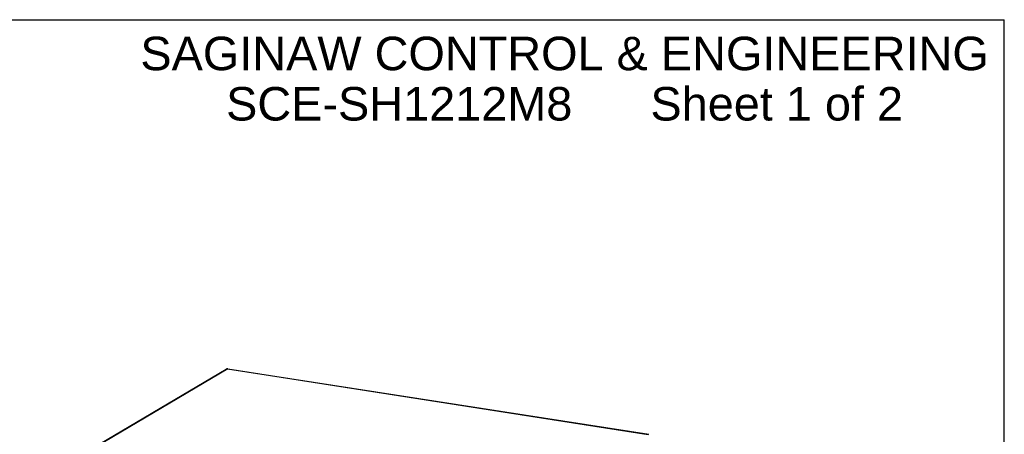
# Model space of a CAD drawing. Header units: inches. Extents: x 0 to 54.4, y 0 to 35.2.
# Tile 9 of 9: x 26.2 to 54.4, y 23.3 to 35.2. Entities that reach past the tile are written whole.
import ezdxf

# ---------------------------------------------------------------- set-up
doc = ezdxf.new("R2010")
doc.units = ezdxf.units.IN
doc.header["$LTSCALE"] = 2.992
doc.header["$MEASUREMENT"] = 0
doc.layers.get('0').update_dxf_attribs({"linetype": 'CONTINUOUS'})
doc.layers.add('DIMENSIONS', color=7, linetype='CONTINUOUS')
doc.styles.get("Standard").update_dxf_attribs({"font": 'arial.ttf'})

msp = doc.modelspace()

# ---------------------------------------------------------------- linework, layer by layer
at = {"color": 7, "linetype": 'Continuous'}
for p, q in [((0, 35.2), (54.4, 35.2)), ((54.4, 0), (54.4, 35.2)), ((26.794, 22.05), (32.122, 25.194)), ((32.167, 25.199), (26.846, 22.059)), ((32.137, 25.2), (32.122, 25.194)), ((32.151, 25.202), (32.137, 25.2)), ((32.167, 25.199), (32.151, 25.202)), ((32.162, 25.206), (44.224, 23.329)), ((32.167, 25.199), (44.208, 23.326))]:
    msp.add_line(p, q, dxfattribs=at)
for points in [[(32.162, 25.206), (32.162, 25.206), (32.158, 25.204), (32.157, 25.201)], [(32.167, 25.199), (32.164, 25.205), (32.162, 25.206)]]:
    msp.add_lwpolyline(points, dxfattribs=at)

# ---------------------------------------------------------------- texts
at = {"layer": 'DIMENSIONS', "color": 2, "linetype": 'Continuous', "insert": (41.811, 34.713), "char_height": 0.96, "width": 24.24625, "attachment_point": 2, "line_spacing_factor": 0.9}
msp.add_mtext('SAGINAW CONTROL & ENGINEERING\\PSCE-SH1212M8      Sheet 1 of 2', dxfattribs=at)

doc.saveas('drawing.dxf')
